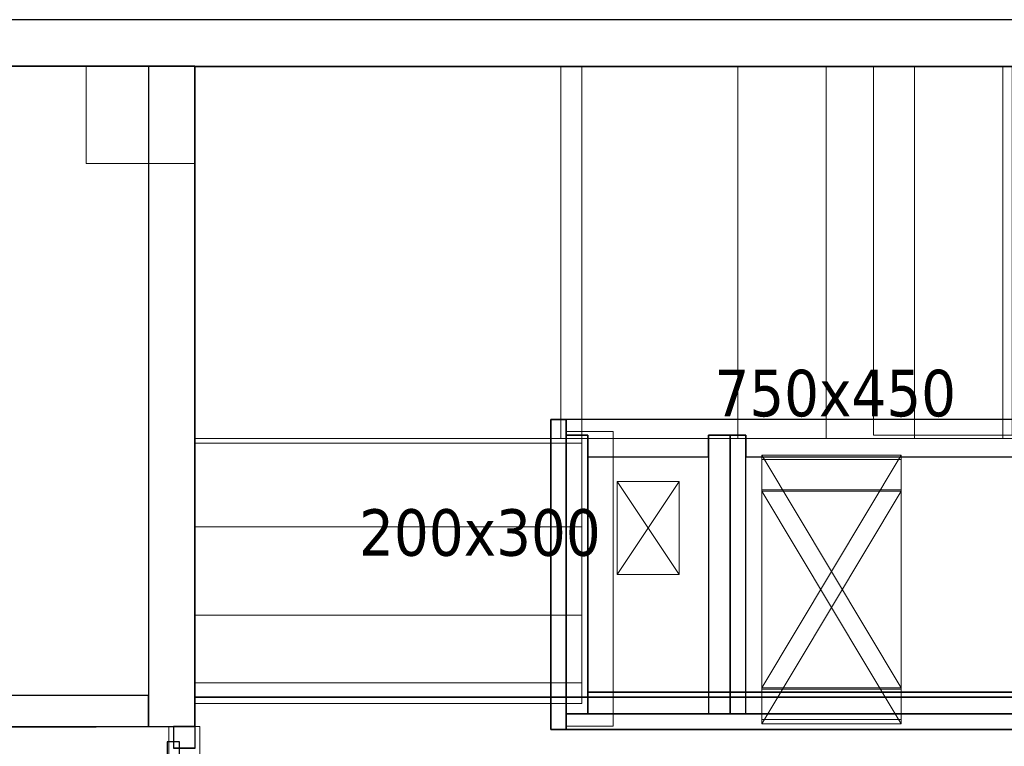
# Model space of a CAD drawing. Header units: metres. Extents: x 391.1 to 427.5, y 12.8 to 28.4.
# Tile 189 of 189: x 410.3 to 413.4, y 25.9 to 28.2. Entities that reach past the tile are written whole.
import ezdxf

# ---------------------------------------------------------------- set-up
doc = ezdxf.new("R2010")
doc.units = ezdxf.units.M
doc.layers.add('01_CARPINTERIA', color=5, linetype='Continuous', lineweight=25, true_color=0x0000ff)
doc.layers.add('01_SUELOS', color=7, linetype='Continuous', lineweight=25, true_color=0x007f00)
for name, color, linetype, lineweight in [('A-COLS-____-MCUT', 7, 'Continuous', 18), ('A-COLS-____-OTLN', 7, 'Continuous', 18), ('A-DETL-____-MBND', 7, 'Continuous', 18), ('A-GENM-____-OTLN', 7, 'Continuous', 18), ('A-WALL-____-MCUT', 7, 'Continuous', 25), ('A-WALL-____-OTLN', 7, 'Continuous', 25), ('M-HVAC-DUCT-IDEN', 7, 'Continuous', 30), ('M-HVAC-DUCT-OTLN', 7, 'Continuous', 18), ('S-STRS-____-MCUT', 7, 'Continuous', 18), ('S-STRS-____-OTLN', 7, 'Continuous', 18)]:
    doc.layers.add(name, color=color, linetype=linetype, lineweight=lineweight)
doc.styles.add('Tahoma_2', font='tahoma.ttf', dxfattribs={"height": 0.15})

# ---------------------------------------------------------------- blocks, each defined once
blk = doc.blocks.new('Family - Peldaño final-151989-03_CLI_AIRE_P0A')
at = {"layer": 'S-STRS-____-MCUT', "color": 253, "true_color": 0xaaaaaa}
for p, q in [((2.6399, 2.3305), (2.1917, 2.3305)), ((2.1917, 2.3305), (2.1917, 1.14)), ((2.6399, 1.14), (2.6399, 2.3305)), ((2.1917, 1.14), (2.6399, 1.14))]:
    blk.add_line(p, q, dxfattribs=at)
at = {"layer": 'S-STRS-____-OTLN', "color": 253, "true_color": 0xaaaaaa}
for p, q in [((3.7799, 2.3305), (2.1917, 2.3305)), ((2.6399, 2.3305), (2.9249, 2.3305)), ((2.6399, 1.14), (2.6399, 2.3305)), ((2.9249, 2.3305), (2.6399, 2.3305)), ((2.6399, 2.3305), (2.9249, 2.3305)), ((2.6399, 2.3305), (2.6399, 1.14)), ((2.6399, 1.14), (2.6399, 2.3305)), ((3.2099, 2.3305), (2.9249, 2.3305)), ((2.9249, 2.3305), (3.2099, 2.3305)), ((2.9249, 2.3305), (2.9249, 1.14)), ((2.9249, 1.14), (2.9249, 2.3305)), ((2.9249, 2.3305), (3.2099, 2.3305)), ((2.9249, 1.14), (2.9249, 2.3305)), ((2.9249, 1.14), (2.9249, 2.3305)), ((2.9249, 1.14), (2.9249, 2.3305)), ((2.9249, 2.3305), (2.9249, 1.14)), ((3.2099, 1.14), (3.2099, 2.3305)), ((3.2099, 2.3305), (3.2099, 1.14)), ((3.2099, 2.3305), (3.4949, 2.3305)), ((3.2099, 1.14), (3.2099, 2.3305)), ((3.2099, 1.14), (3.2099, 2.3305)), ((3.4949, 2.3305), (3.2099, 2.3305)), ((3.2099, 2.3305), (3.4949, 2.3305)), ((3.2099, 2.3305), (3.2099, 1.14)), ((3.2099, 1.14), (3.2099, 2.3305)), ((3.4949, 2.3305), (3.7799, 2.3305)), ((3.4949, 1.14), (3.4949, 2.3305)), ((3.4949, 1.14), (3.4949, 2.3305)), ((3.4949, 1.14), (3.4949, 2.3305)), ((3.4949, 2.3305), (3.4949, 1.14)), ((3.7799, 2.3305), (3.4949, 2.3305)), ((3.4949, 2.3305), (3.7799, 2.3305)), ((3.4949, 2.3305), (3.4949, 1.14)), ((3.4949, 1.14), (3.4949, 2.3305)), ((3.7799, 2.3305), (3.7799, 1.14)), ((3.7799, 1.14), (3.7799, 2.3305)), ((4.9499, 2.3305), (3.7799, 2.3305)), ((3.7799, 2.3305), (4.9499, 2.3305)), ((3.7799, 2.3305), (3.7799, 1.14)), ((3.7799, 1.14), (3.7799, 2.3305)), ((3.7799, 1.14), (3.7799, 2.3305)), ((3.7799, 2.3305), (3.7799, 1.14)), ((4.9499, 2.3305), (3.7799, 2.3305)), ((3.7799, 2.3305), (4.9499, 2.3305)), ((3.7799, 2.3305), (3.7799, 1.14)), ((3.7799, 1.14), (3.7799, 2.3305)), ((4.9499, 1.14), (4.9499, 2.3305)), ((4.9499, 2.3305), (4.9499, 1.14)), ((4.9499, 1.14), (4.9499, 2.3305)), ((4.9499, 2.3305), (4.9499, 1.14)), ((3.7799, 1.14), (3.7799, 1.146)), ((3.7799, 1.146), (3.7799, 0.2958)), ((3.7799, 1.146), (4.9499, 1.146)), ((4.9499, 0.2958), (4.9499, 1.146)), ((4.9499, 1.146), (4.9499, 1.14)), ((2.1917, 1.14), (3.7799, 1.14)), ((2.9249, 1.14), (2.6399, 1.14)), ((2.6399, 1.14), (2.9249, 1.14)), ((2.9249, 1.14), (2.6399, 1.14)), ((2.9249, 1.14), (3.2099, 1.14)), ((3.2099, 1.14), (2.9249, 1.14)), ((3.2099, 1.14), (2.9249, 1.14)), ((3.4949, 1.14), (3.2099, 1.14)), ((3.2099, 1.14), (3.4949, 1.14)), ((3.4949, 1.14), (3.2099, 1.14)), ((3.7799, 1.14), (3.4949, 1.14)), ((3.4949, 1.14), (3.7799, 1.14)), ((3.7799, 1.14), (3.4949, 1.14)), ((4.9499, 1.14), (3.7799, 1.14)), ((3.7799, 1.14), (4.9499, 1.14)), ((3.7799, 1.14), (3.7799, 0.5808)), ((3.7799, 0.5808), (3.7799, 1.14)), ((3.7799, 1.14), (4.9499, 1.14)), ((4.9499, 1.14), (3.7799, 1.14)), ((4.9499, 1.14), (3.7799, 1.14)), ((3.7799, 1.14), (3.7799, 0.5808)), ((3.7799, 1.14), (4.9499, 1.14)), ((3.7799, 1.14), (4.9499, 1.14)), ((4.9499, 1.14), (3.7799, 1.14)), ((4.9499, 0.5808), (4.9499, 1.14)), ((4.9499, 1.14), (4.9499, 0.5808)), ((4.9499, 0.5808), (4.9499, 1.14)), ((3.7799, 0.5808), (4.9499, 0.5808)), ((4.9499, 0.5808), (3.7799, 0.5808)), ((4.9499, 0.5808), (3.7799, 0.5808)), ((3.7799, 0.5808), (4.9499, 0.5808)), ((3.7799, 0.5808), (3.7799, 0.2958)), ((3.7799, 0.2958), (3.7799, 0.5808)), ((3.7799, 0.5808), (4.9499, 0.5808)), ((3.7799, 0.5808), (4.9499, 0.5808)), ((3.7799, 0.2958), (3.7799, 0.5808)), ((4.9499, 0.2958), (4.9499, 0.5808)), ((4.9499, 0.5808), (4.9499, 0.2958)), ((4.9499, 0.5808), (4.9499, 0.2958)), ((3.7799, 0.2958), (4.9499, 0.2958)), ((4.9499, 0.2958), (3.7799, 0.2958)), ((4.9499, 0.2958), (3.7799, 0.2958)), ((3.7799, 0.2958), (4.9499, 0.2958))]:
    blk.add_line(p, q, dxfattribs=at)
blk = doc.blocks.new('Family - Evans PA-152158-03_CLI_AIRE_P0A')
at = {"layer": 'A-WALL-____-OTLN', "color": 253, "lineweight": 18, "true_color": 0xaaaaaa}
blk.add_line((0, 0), (1.0368, 0), dxfattribs=at)
blk = doc.blocks.new('Family - Vano de puerta PA-152160-03_CLI_AIRE_P0A')
at = {"layer": 'A-GENM-____-OTLN', "color": 253, "true_color": 0xaaaaaa}
for p, q in [((410.8428, 25.9491), (410.7428, 25.9491)), ((410.7428, 25.9491), (410.7428, 24.9023)), ((410.7428, 24.9023), (410.7428, 25.9491)), ((410.7428, 25.9491), (410.8428, 25.9491)), ((410.8428, 24.9023), (410.8428, 25.9491)), ((410.8428, 25.9491), (410.8428, 24.9023)), ((410.7428, 24.9023), (410.8428, 24.9023)), ((410.7428, 24.9023), (410.8428, 24.9023))]:
    blk.add_line(p, q, dxfattribs=at)
blk = doc.blocks.new('Family - Pilar PA-152198-03_CLI_AIRE_P0A')
at = {"layer": 'A-COLS-____-MCUT', "color": 253, "true_color": 0xaaaaaa}
for p, q in [((0.3513, 0.3143), (0, 0.3143)), ((0, 0.3143), (0, 0)), ((0.3513, 0), (0.3513, 0.3143)), ((0, 0), (0.3513, 0))]:
    blk.add_line(p, q, dxfattribs=at)
at = {"layer": 'A-COLS-____-OTLN', "color": 253, "true_color": 0xaaaaaa}
for p, q in [((0.3513, 0.3143), (0, 0.3143)), ((0, 0.3143), (0, 0)), ((0.3513, 0), (0.3513, 0.3143)), ((0, 0), (0.3513, 0))]:
    blk.add_line(p, q, dxfattribs=at)
blk = doc.blocks.new('Family - LONDR55-XX_ZZ-ARQ-CAA-M3D-Londres55-152321-03_CLI_AIRE_P0A')
at = {"layer": '01_SUELOS', "color": 9, "true_color": 0xaad4aa}
for p, q in [((7.4708, 2.4099), (7.4708, 2.3155)), ((7.4708, 2.4099), (7.4708, 2.3155)), ((11.1623, 2.4099), (7.4708, 2.4099)), ((11.1623, 2.4099), (7.4708, 2.4099)), ((7.4708, 2.4099), (7.4708, 2.3155)), ((7.4708, 2.4099), (11.1623, 2.4099)), ((7.4708, 2.4099), (11.1623, 2.4099)), ((7.4708, 2.4099), (7.4708, 2.3155)), ((7.4708, 2.3155), (0, 2.292)), ((7.4708, 2.3155), (0, 2.292)), ((7.4708, 2.3155), (0, 2.292)), ((7.4708, 2.3155), (0, 2.292))]:
    blk.add_line(p, q, dxfattribs=at)
blk = doc.blocks.new('Family - Evans PA-152339-03_CLI_AIRE_P0A')
at = {"layer": 'A-WALL-____-MCUT', "color": 253, "true_color": 0xaaaaaa}
for p, q in [((10.1711, 0.15), (0, 0.15)), ((0, 0), (10.1711, 0))]:
    blk.add_line(p, q, dxfattribs=at)
at = {"layer": 'A-WALL-____-OTLN', "color": 253, "true_color": 0xaaaaaa}
for p, q in [((10.1711, 0.15), (0, 0.15)), ((0, 0), (10.1711, 0))]:
    blk.add_line(p, q, dxfattribs=at)
at = {"layer": 'A-WALL-____-OTLN', "color": 253, "lineweight": 18, "true_color": 0xaaaaaa}
blk.add_line((0, 0), (10.1711, 0), dxfattribs=at)
blk = doc.blocks.new('Family - LONDR55-XX_ZZ-ARQ-CAA-M3D-Londres55-152374-03_CLI_AIRE_P0A')
at = {"layer": '01_SUELOS', "color": 9, "true_color": 0xaad4aa}
for p, q in [((9.4683, 2.1544), (1.8984, 2.1544)), ((1.8984, 2.1544), (9.4683, 2.1544)), ((9.4683, 0.9117), (9.4683, 2.1544)), ((9.4683, 2.1544), (9.4683, 0.9117)), ((9.4687, 0.9117), (9.4683, 0.9117)), ((9.4683, 0.9117), (9.4687, 0.9117)), ((9.469, 0.0234), (9.4687, 0.9117)), ((9.4687, 0.9117), (9.469, 0.0234)), ((1.9982, 0), (9.469, 0.0234)), ((9.469, 0.0234), (1.9982, 0))]:
    blk.add_line(p, q, dxfattribs=at)
blk = doc.blocks.new('Family - LONDR55-XX_ZZ-ARQ-CAA-M3D-Londres55-152411-03_CLI_AIRE_P0A')
at = {"layer": '01_CARPINTERIA', "color": 161, "true_color": 0xaaaaff}
for p, q in [((0.7968, 0.1487), (0.7968, 0.15)), ((0.7968, 0.15), (0.7968, 0.1487)), ((0.9218, 0.15), (0.7968, 0.15)), ((0.7968, 0.145), (0.7968, 0.1487)), ((0.7968, 0.1487), (0.7968, 0.145)), ((0.9205, 0.1487), (0.7968, 0.1487)), ((0.9205, 0.1487), (0.7968, 0.1487)), ((0.7968, 0.14), (0.7968, 0.145)), ((0.7968, 0.145), (0.7968, 0.14)), ((0.9168, 0.145), (0.7968, 0.145)), ((0.9168, 0.145), (0.7968, 0.145)), ((0.7968, 0.135), (0.7968, 0.14)), ((0.7968, 0.14), (0.7968, 0.135)), ((0.7968, 0.14), (0.9118, 0.14)), ((0.9118, 0.14), (0.7968, 0.14)), ((0.7968, 0.135), (0.7968, 0.1313)), ((0.7968, 0.1313), (0.7968, 0.135)), ((0.9068, 0.135), (0.7968, 0.135)), ((0.9068, 0.135), (0.7968, 0.135)), ((0.7968, 0.1313), (0.7968, 0.13)), ((0.7968, 0.13), (0.7968, 0.1313)), ((0.9032, 0.1313), (0.7968, 0.1313)), ((0.9032, 0.1313), (0.7968, 0.1313)), ((0.9018, 0.13), (0.7968, 0.13)), ((0.9018, 0.13), (0.9032, 0.1313)), ((0.9032, 0.1313), (0.9018, 0.13)), ((0.9018, 0.1), (0.9018, 0.13)), ((0.9032, 0.1313), (0.9068, 0.135)), ((0.9068, 0.135), (0.9032, 0.1313)), ((0.9032, 0.1), (0.9032, 0.1313)), ((0.9032, 0.1), (0.9032, 0.1313)), ((0.9068, 0.135), (0.9118, 0.14)), ((0.9118, 0.14), (0.9068, 0.135)), ((0.9068, 0.1), (0.9068, 0.135)), ((0.9068, 0.1), (0.9068, 0.135)), ((0.9168, 0.145), (0.9118, 0.14)), ((0.9118, 0.14), (0.9168, 0.145)), ((0.9118, 0.14), (0.9118, 0.1)), ((0.9118, 0.1), (0.9118, 0.14)), ((0.9205, 0.1487), (0.9168, 0.145)), ((0.9168, 0.145), (0.9205, 0.1487)), ((0.9168, 0.1), (0.9168, 0.145)), ((0.9168, 0.1), (0.9168, 0.145)), ((0.9218, 0.15), (0.9205, 0.1487)), ((0.9205, 0.1487), (0.9218, 0.15)), ((0.9205, 0.1), (0.9205, 0.1487)), ((0.9205, 0.1), (0.9205, 0.1487)), ((0.9218, 0.1), (0.9218, 0.15)), ((0.9368, 0.1), (0.8868, 0.1)), ((0.8868, 0.1), (0.9368, 0.1)), ((0.8868, 0.09), (0.8868, 0.1)), ((0.8868, 0.09), (0.8868, 0.1)), ((0.9032, 0.1), (0.9018, 0.1)), ((0.9018, 0.1), (0.9032, 0.1)), ((0.9068, 0.1), (0.9032, 0.1)), ((0.9032, 0.1), (0.9068, 0.1)), ((0.9118, 0.1), (0.9068, 0.1)), ((0.9068, 0.1), (0.9118, 0.1)), ((0.9168, 0.1), (0.9118, 0.1)), ((0.9118, 0.1), (0.9168, 0.1)), ((0.9168, 0.1), (0.9205, 0.1)), ((0.9205, 0.1), (0.9168, 0.1)), ((0.9205, 0.1), (0.9218, 0.1)), ((0.9218, 0.1), (0.9205, 0.1)), ((0.9368, 0.09), (0.9368, 0.1)), ((0.9368, 0.1), (0.9368, 0.09)), ((0.07, 0.07), (0, 0.07)), ((0, 0.07), (0, 0)), ((0.07, 0.07), (0, 0.07)), ((0, 0), (0, 0.07)), ((0.9968, 0.09), (0.05, 0.09)), ((0.05, 0.09), (0.05, 0.05)), ((0.9968, 0.09), (0.05, 0.09)), ((0.05, 0.05), (0.05, 0.09)), ((0.07, 0), (0.07, 0.07)), ((0.07, 0), (0.07, 0.07)), ((0.9368, 0.09), (0.8868, 0.09)), ((0.8868, 0.09), (0.9368, 0.09)), ((1.0468, 0.07), (0.9768, 0.07)), ((0.9768, 0.07), (0.9768, 0)), ((1.0468, 0.07), (0.9768, 0.07)), ((0.9768, 0), (0.9768, 0.07)), ((0.9968, 0.05), (0.9968, 0.09)), ((0.9968, 0.05), (0.9968, 0.09)), ((1.0468, 0), (1.0468, 0.07)), ((1.0468, 0), (1.0468, 0.07)), ((0.05, 0.05), (0.9968, 0.05)), ((0.05, 0.05), (0.9968, 0.05)), ((0.8868, 0.05), (0.9368, 0.05)), ((0.9368, 0.05), (0.8868, 0.05)), ((0.8868, 0.04), (0.8868, 0.05)), ((0.8868, 0.04), (0.8868, 0.05)), ((0.8868, 0.04), (0.9368, 0.04)), ((0.9368, 0.04), (0.8868, 0.04)), ((0.9032, 0.04), (0.9018, 0.04)), ((0.9018, 0.04), (0.9032, 0.04)), ((0.9018, 0.01), (0.9018, 0.04)), ((0.9068, 0.04), (0.9032, 0.04)), ((0.9032, 0.04), (0.9068, 0.04)), ((0.9032, 0.0087), (0.9032, 0.04)), ((0.9032, 0.0087), (0.9032, 0.04)), ((0.9068, 0.04), (0.9118, 0.04)), ((0.9118, 0.04), (0.9068, 0.04)), ((0.9068, 0.005), (0.9068, 0.04)), ((0.9068, 0.005), (0.9068, 0.04)), ((0.9118, 0.04), (0.9168, 0.04)), ((0.9168, 0.04), (0.9118, 0.04)), ((0.9118, 0.04), (0.9118, 0)), ((0.9118, 0), (0.9118, 0.04)), ((0.9168, 0.04), (0.9205, 0.04)), ((0.9205, 0.04), (0.9168, 0.04)), ((0.9168, -0.005), (0.9168, 0.04)), ((0.9168, -0.005), (0.9168, 0.04)), ((0.9205, 0.04), (0.9218, 0.04)), ((0.9218, 0.04), (0.9205, 0.04)), ((0.9205, -0.0087), (0.9205, 0.04)), ((0.9205, -0.0087), (0.9205, 0.04)), ((0.9218, -0.01), (0.9218, 0.04)), ((0.9368, 0.04), (0.9368, 0.05)), ((0.9368, 0.05), (0.9368, 0.04)), ((0, 0), (0.07, 0)), ((0, 0), (0.07, 0)), ((0.7968, 0.0087), (0.7968, 0.01)), ((0.7968, 0.01), (0.7968, 0.0087)), ((0.7968, 0.01), (0.9018, 0.01)), ((0.7968, 0.005), (0.7968, 0.0087)), ((0.7968, 0.0087), (0.7968, 0.005)), ((0.7968, 0.0087), (0.9032, 0.0087)), ((0.7968, 0.0087), (0.9032, 0.0087)), ((0.7968, 0), (0.7968, 0.005)), ((0.7968, 0.005), (0.7968, 0)), ((0.7968, 0.005), (0.9068, 0.005)), ((0.7968, 0.005), (0.9068, 0.005)), ((0.7968, -0.005), (0.7968, 0)), ((0.7968, 0), (0.7968, -0.005)), ((0.9118, 0), (0.7968, 0)), ((0.7968, 0), (0.9118, 0)), ((0.9032, 0.0087), (0.9018, 0.01)), ((0.9018, 0.01), (0.9032, 0.0087)), ((0.9068, 0.005), (0.9032, 0.0087)), ((0.9032, 0.0087), (0.9068, 0.005)), ((0.9118, 0), (0.9068, 0.005)), ((0.9068, 0.005), (0.9118, 0)), ((0.9768, 0), (1.0468, 0)), ((0.9768, 0), (1.0468, 0)), ((0.7968, -0.005), (0.7968, -0.0087)), ((0.7968, -0.0087), (0.7968, -0.005)), ((0.7968, -0.005), (0.9168, -0.005)), ((0.7968, -0.005), (0.9168, -0.005)), ((0.7968, -0.0087), (0.7968, -0.01)), ((0.7968, -0.01), (0.7968, -0.0087)), ((0.7968, -0.0087), (0.9205, -0.0087)), ((0.7968, -0.0087), (0.9205, -0.0087)), ((0.7968, -0.01), (0.9218, -0.01)), ((0.9118, 0), (0.9168, -0.005)), ((0.9168, -0.005), (0.9118, 0)), ((0.9168, -0.005), (0.9205, -0.0087)), ((0.9205, -0.0087), (0.9168, -0.005)), ((0.9205, -0.0087), (0.9218, -0.01)), ((0.9218, -0.01), (0.9205, -0.0087))]:
    blk.add_line(p, q, dxfattribs=at)
blk = doc.blocks.new('Family - Porta PA-152412-03_CLI_AIRE_P0A')
blk.add_blockref('Family - LONDR55-XX_ZZ-ARQ-CAA-M3D-Londres55-152411-03_CLI_AIRE_P0A', (0, 0))
blk = doc.blocks.new('Family - Evans PA-152516-03_CLI_AIRE_P0A')
at = {"layer": 'A-WALL-____-MCUT', "color": 253, "true_color": 0xaaaaaa}
for p, q in [((0.81, 0.1), (0, 0.1)), ((0, 0.1), (0, 0)), ((0.81, 0), (0.81, 0.1)), ((0, 0), (0.81, 0))]:
    blk.add_line(p, q, dxfattribs=at)
at = {"layer": 'A-WALL-____-OTLN', "color": 253, "true_color": 0xaaaaaa}
for p, q in [((0.81, 0.1), (0, 0.1)), ((0, 0.1), (0, 0)), ((0.81, 0), (0.81, 0.1)), ((0, 0), (0.81, 0))]:
    blk.add_line(p, q, dxfattribs=at)
at = {"layer": 'A-WALL-____-OTLN', "color": 253, "lineweight": 18, "true_color": 0xaaaaaa}
blk.add_line((0, 0), (0.76, 0), dxfattribs=at)
blk = doc.blocks.new('Family - Evans PA-152642-03_CLI_AIRE_P0A')
at = {"layer": 'A-WALL-____-MCUT', "color": 253, "true_color": 0xaaaaaa}
for p, q in [((2.131, 0.15), (0, 0.15)), ((0, 0.15), (0, 0)), ((2.131, 0), (2.131, 0.15)), ((0, 0), (2.131, 0))]:
    blk.add_line(p, q, dxfattribs=at)
at = {"layer": 'A-WALL-____-OTLN', "color": 253, "true_color": 0xaaaaaa}
for p, q in [((2.131, 0.15), (0, 0.15)), ((0, 0.15), (0, 0)), ((2.131, 0), (2.131, 0.15)), ((0, 0), (2.131, 0))]:
    blk.add_line(p, q, dxfattribs=at)
at = {"layer": 'A-WALL-____-OTLN', "color": 253, "lineweight": 18, "true_color": 0xaaaaaa}
blk.add_line((0, 0), (2.131, 0), dxfattribs=at)
blk = doc.blocks.new('Family - Evans PB-155317-03_CLI_AIRE_P0A')
at = {"layer": 'A-DETL-____-MBND', "color": 253, "true_color": 0xaaaaaa}
for p, q in [((0, 0), (0, 0.9513)), ((0, 0.9513), (0.15, 0.9513)), ((0, 0.9513), (0, 0)), ((0.15, 0.9513), (0, 0.9513)), ((0.15, 0.9513), (0.15, 0)), ((0.15, 0), (0.15, 0.9513)), ((0, 0), (0.15, 0)), ((0.15, 0), (0, 0))]:
    blk.add_line(p, q, dxfattribs=at)
blk = doc.blocks.new('Family - Envans PB-155415-03_CLI_AIRE_P0A')
at = {"layer": 'A-WALL-____-MCUT', "color": 253, "true_color": 0xaaaaaa}
for p, q in [((0.9849, 0.12), (0.05, 0.12)), ((0.05, 0.12), (0.05, 0.05)), ((0.9849, 0.05), (0.9849, 0.12)), ((1.4949, 0.12), (1.1049, 0.12)), ((1.1049, 0.12), (1.1049, 0.05)), ((1.4949, 0.05), (1.4949, 0.12)), ((0, 0.05), (0, 0)), ((0.05, 0.05), (0, 0.05)), ((1.1049, 0.05), (0.9849, 0.05)), ((1.5649, 0.05), (1.4949, 0.05)), ((1.5649, 0), (1.5649, 0.05)), ((0, 0), (1.5649, 0))]:
    blk.add_line(p, q, dxfattribs=at)
at = {"layer": 'A-WALL-____-OTLN', "color": 253, "true_color": 0xaaaaaa}
for p, q in [((0.05, 0.12), (0.05, 0.05)), ((0.9849, 0.12), (0.05, 0.12)), ((0.9849, 0.05), (0.9849, 0.12)), ((1.1049, 0.12), (1.1049, 0.05)), ((1.4949, 0.12), (1.1049, 0.12)), ((1.4949, 0.05), (1.4949, 0.12)), ((0, 0.05), (0, 0)), ((0.05, 0.05), (0, 0.05)), ((1.1049, 0.05), (0.9849, 0.05)), ((1.5649, 0.05), (1.4949, 0.05)), ((1.5649, 0), (1.5649, 0.05)), ((0, 0), (1.5649, 0))]:
    blk.add_line(p, q, dxfattribs=at)
at = {"layer": 'A-WALL-____-OTLN', "color": 253, "lineweight": 18, "true_color": 0xaaaaaa}
blk.add_line((0, 0), (1.6149, 0), dxfattribs=at)
blk = doc.blocks.new('Family - Envans PB-155580-03_CLI_AIRE_P0A')
at = {"layer": 'A-WALL-____-MCUT', "color": 253, "true_color": 0xaaaaaa}
for p, q in [((1.4449, 0.12), (0.07, 0.12)), ((0.07, 0.12), (0.07, 0.05)), ((1.4449, 0.05), (1.4449, 0.12)), ((0, 0.05), (0, 0)), ((1.5149, 0.05), (0, 0.05)), ((0.07, 0.05), (1.4449, 0.05)), ((1.5149, 0), (1.5149, 0.05)), ((0, 0), (1.5149, 0))]:
    blk.add_line(p, q, dxfattribs=at)
at = {"layer": 'A-WALL-____-OTLN', "color": 253, "true_color": 0xaaaaaa}
for p, q in [((0.07, 0.05), (0.07, 0.12)), ((0.07, 0.12), (1.4449, 0.12)), ((1.4449, 0.12), (1.4449, 0.05)), ((0, 0.05), (1.5149, 0.05)), ((0, 0), (0, 0.05)), ((1.4449, 0.05), (0.07, 0.05)), ((1.5149, 0.05), (1.5149, 0)), ((1.5149, 0), (0, 0))]:
    blk.add_line(p, q, dxfattribs=at)
at = {"layer": 'A-WALL-____-OTLN', "color": 253, "lineweight": 18, "true_color": 0xaaaaaa}
blk.add_line((0, 0), (1.5149, 0), dxfattribs=at)
blk = doc.blocks.new('Family - Envans PB-155603-03_CLI_AIRE_P0A')
at = {"layer": 'A-WALL-____-MCUT', "color": 253, "true_color": 0xaaaaaa}
for p, q in [((0.95, 0.12), (0.05, 0.12)), ((0.05, 0.12), (0.05, 0.05)), ((0.95, 0.05), (0.95, 0.12)), ((0, 0.05), (0, 0)), ((1, 0.05), (0, 0.05)), ((0.05, 0.05), (0.95, 0.05)), ((1, 0), (1, 0.05)), ((0, 0), (1, 0))]:
    blk.add_line(p, q, dxfattribs=at)
at = {"layer": 'A-WALL-____-OTLN', "color": 253, "true_color": 0xaaaaaa}
for p, q in [((0.05, 0.05), (0.05, 0.12)), ((0.05, 0.12), (0.95, 0.12)), ((0.95, 0.12), (0.95, 0.05)), ((0, 0.05), (1, 0.05)), ((0, 0), (0, 0.05)), ((0.95, 0.05), (0.05, 0.05)), ((1, 0.05), (1, 0)), ((1, 0), (0, 0))]:
    blk.add_line(p, q, dxfattribs=at)
at = {"layer": 'A-WALL-____-OTLN', "color": 253, "lineweight": 18, "true_color": 0xaaaaaa}
blk.add_line((0, 0), (1, 0), dxfattribs=at)
blk = doc.blocks.new('Family - Envans PB-155670-03_CLI_AIRE_P0A')
at = {"layer": 'A-WALL-____-MCUT', "color": 253, "true_color": 0xaaaaaa}
for p, q in [((0.9, 0.12), (0, 0.12)), ((0, 0.12), (0, 0.05)), ((0.9, 0.05), (0.9, 0.12)), ((0.9, 0.05), (0, 0.05)), ((0, 0.05), (0, 0)), ((0, 0.05), (0.9, 0.05)), ((0.9, 0), (0.9, 0.05)), ((0, 0), (0.9, 0))]:
    blk.add_line(p, q, dxfattribs=at)
at = {"layer": 'A-WALL-____-OTLN', "color": 253, "true_color": 0xaaaaaa}
for p, q in [((0.9, 0.12), (0, 0.12)), ((0, 0.12), (0, 0.05)), ((0.9, 0.05), (0.9, 0.12)), ((0.9, 0.05), (0, 0.05)), ((0, 0.05), (0, 0)), ((0.9, 0.05), (0, 0.05)), ((0.9, 0), (0.9, 0.05)), ((0, 0), (0.9, 0))]:
    blk.add_line(p, q, dxfattribs=at)
at = {"layer": 'A-WALL-____-OTLN', "color": 253, "lineweight": 18, "true_color": 0xaaaaaa}
blk.add_line((0, 0), (0.9, 0), dxfattribs=at)
blk = doc.blocks.new('Family - Peldaño final-155690-03_CLI_AIRE_P0A')
at = {"layer": 'S-STRS-____-OTLN', "color": 253, "true_color": 0xaaaaaa}
for p, q in [((1.2498, 2.0879), (0, 2.0879)), ((0, 2.0879), (1.2498, 2.0879)), ((0, 2.0879), (0, 0.8879)), ((0, 0.8879), (0, 2.0879)), ((1.2498, 2.0879), (0, 2.0879)), ((0, 2.0879), (1.2498, 2.0879)), ((0, 2.0879), (0, 0.8879)), ((0, 0.8879), (0, 2.0879)), ((1.182, 0.8879), (1.182, 2.0879)), ((1.182, 2.0879), (3.7342, 2.0879)), ((1.754, 2.0879), (1.182, 2.0879)), ((1.2498, 0.8879), (1.2498, 2.0879)), ((1.2498, 2.0879), (1.2498, 0.8879)), ((1.754, 2.0879), (1.2498, 2.0879)), ((1.2498, 2.0879), (1.754, 2.0879)), ((1.2498, 2.0879), (1.2498, 0.8879)), ((1.2498, 0.8879), (1.2498, 2.0879)), ((1.2498, 0.8879), (1.2498, 2.0879)), ((1.2498, 2.0879), (1.2498, 0.8879)), ((1.754, 0.8879), (1.754, 2.0879)), ((1.754, 0.8879), (1.754, 2.0879)), ((2.039, 2.0879), (1.754, 2.0879)), ((1.754, 0.8879), (1.754, 2.0879)), ((1.754, 2.0879), (1.754, 0.8879)), ((2.039, 2.0879), (1.754, 2.0879)), ((1.754, 2.0879), (2.039, 2.0879)), ((1.754, 2.0879), (1.754, 0.8879)), ((1.754, 0.8879), (1.754, 2.0879)), ((2.039, 0.8879), (2.039, 2.0879)), ((2.039, 0.8879), (2.039, 2.0879)), ((2.324, 2.0879), (2.039, 2.0879)), ((2.039, 0.8879), (2.039, 2.0879)), ((2.039, 2.0879), (2.039, 0.8879)), ((2.324, 2.0879), (2.039, 2.0879)), ((2.039, 2.0879), (2.324, 2.0879)), ((2.039, 2.0879), (2.039, 0.8879)), ((2.039, 0.8879), (2.039, 2.0879)), ((2.324, 0.8879), (2.324, 2.0879)), ((2.324, 0.8879), (2.324, 2.0879)), ((2.609, 2.0879), (2.324, 2.0879)), ((2.609, 2.0879), (2.324, 2.0879)), ((2.324, 2.0879), (2.609, 2.0879)), ((2.324, 2.0879), (2.324, 0.8879)), ((2.324, 0.8879), (2.324, 2.0879)), ((2.324, 0.8879), (2.324, 2.0879)), ((2.324, 2.0879), (2.324, 0.8879)), ((2.609, 0.8879), (2.609, 2.0879)), ((2.609, 0.8879), (2.609, 2.0879)), ((2.894, 2.0879), (2.609, 2.0879)), ((2.609, 0.8879), (2.609, 2.0879)), ((2.609, 2.0879), (2.609, 0.8879)), ((2.894, 2.0879), (2.609, 2.0879)), ((2.609, 2.0879), (2.894, 2.0879)), ((2.609, 2.0879), (2.609, 0.8879)), ((2.609, 0.8879), (2.609, 2.0879)), ((0, 0.8879), (1.2498, 0.8879)), ((1.2498, 0.8879), (0, 0.8879)), ((1.2498, 0.8879), (0, 0.8879)), ((0, 0.8879), (1.2498, 0.8879)), ((0, 0.8879), (0, 0.6029)), ((0, 0.6029), (0, 0.8879)), ((0, 0.8879), (1.2498, 0.8879)), ((1.2498, 0.8879), (0, 0.8879)), ((0, 0.8879), (0, 0.8731)), ((0, 0.6029), (0, 0.8879)), ((0, 0.8879), (1.2498, 0.8879)), ((1.2498, 0.8879), (0, 0.8879)), ((0, 0.8731), (0, 0.0998)), ((1.2498, 0.8731), (0, 0.8731)), ((1.182, 0.8879), (3.7342, 0.8879)), ((1.754, 0.8879), (1.182, 0.8879)), ((1.2498, 0.6029), (1.2498, 0.8879)), ((1.2498, 0.8879), (1.2498, 0.6029)), ((1.2498, 0.8879), (1.754, 0.8879)), ((1.754, 0.8879), (1.2498, 0.8879)), ((1.2498, 0.8731), (1.2498, 0.8879)), ((1.2498, 0.8879), (1.2498, 0.6029)), ((1.2498, 0.0998), (1.2498, 0.8731)), ((2.039, 0.8879), (1.754, 0.8879)), ((1.754, 0.8879), (2.039, 0.8879)), ((2.039, 0.8879), (1.754, 0.8879)), ((2.324, 0.8879), (2.039, 0.8879)), ((2.039, 0.8879), (2.324, 0.8879)), ((2.324, 0.8879), (2.039, 0.8879)), ((2.609, 0.8879), (2.324, 0.8879)), ((2.324, 0.8879), (2.609, 0.8879)), ((2.609, 0.8879), (2.324, 0.8879)), ((2.894, 0.8879), (2.609, 0.8879)), ((2.609, 0.8879), (2.894, 0.8879)), ((2.894, 0.8879), (2.609, 0.8879)), ((0, 0.6029), (1.2498, 0.6029)), ((1.2498, 0.6029), (0, 0.6029)), ((1.2498, 0.6029), (0, 0.6029)), ((0, 0.6029), (1.2498, 0.6029)), ((0, 0.6029), (0, 0.3179)), ((0, 0.3179), (0, 0.6029)), ((0, 0.3179), (0, 0.6029)), ((1.2498, 0.6029), (0, 0.6029)), ((1.2498, 0.6029), (0, 0.6029)), ((1.2498, 0.3179), (1.2498, 0.6029)), ((1.2498, 0.6029), (1.2498, 0.3179)), ((1.2498, 0.6029), (1.2498, 0.3179)), ((1.2498, 0.3179), (0, 0.3179)), ((0, 0.3179), (1.2498, 0.3179)), ((0, 0.3179), (0, 0.0329)), ((0, 0.0329), (0, 0.3179)), ((0, 0.3179), (1.2498, 0.3179)), ((1.2498, 0.3179), (0, 0.3179)), ((0, 0.3179), (0, 0.0329)), ((1.2498, 0.3179), (0, 0.3179)), ((1.2498, 0.3179), (0, 0.3179)), ((1.2498, 0.0329), (1.2498, 0.3179)), ((1.2498, 0.3179), (1.2498, 0.0329)), ((1.2498, 0.0329), (1.2498, 0.3179)), ((0, 0.0998), (0, 0.0329)), ((1.2498, 0.0998), (0, 0.0998)), ((1.2498, 0.0329), (1.2498, 0.0998)), ((0, 0.0329), (1.2498, 0.0329)), ((1.2498, 0.0329), (0, 0.0329)), ((0, 0.0329), (1.2498, 0.0329)), ((1.2498, 0.0329), (0, 0.0329))]:
    blk.add_line(p, q, dxfattribs=at)
blk = doc.blocks.new('LONDR55-XX_ZZ-ARQ-CAA-M3D-Londres55_ifc-1-03_CLI_AIRE_P0A')
at = {"layer": '01_CARPINTERIA', "color": 253, "lineweight": 18, "true_color": 0xaaaaaa, "rotation": 90}
blk.add_blockref('Family - Porta PA-152412-03_CLI_AIRE_P0A', (410.8278, 24.9023), dxfattribs=at)
at = {"layer": '01_SUELOS', "color": 253, "lineweight": 18, "true_color": 0xaaaaaa}
for name, p in [('Family - LONDR55-XX_ZZ-ARQ-CAA-M3D-Londres55-152374-03_CLI_AIRE_P0A', (401.3587, 25.9257)), ('Family - LONDR55-XX_ZZ-ARQ-CAA-M3D-Londres55-152321-03_CLI_AIRE_P0A', (403.3569, 23.6337))]:
    blk.add_blockref(name, p, dxfattribs=at)
at = {"layer": 'A-COLS-____-OTLN', "color": 253, "lineweight": 18, "true_color": 0xaaaaaa}
blk.add_blockref('Family - Pilar PA-152198-03_CLI_AIRE_P0A', (410.4758, 27.7658), dxfattribs=at)
at = {"layer": 'A-GENM-____-OTLN', "color": 253, "lineweight": 18, "true_color": 0xaaaaaa}
blk.add_blockref('Family - Vano de puerta PA-152160-03_CLI_AIRE_P0A', (0, 0), dxfattribs=at)
at = {"layer": 'A-WALL-____-OTLN', "color": 253, "lineweight": 18, "true_color": 0xaaaaaa}
for name, p, rotation in [('Family - Evans PA-152339-03_CLI_AIRE_P0A', (415.9469, 28.2301), 180), ('Family - Evans PA-152642-03_CLI_AIRE_P0A', (410.8271, 25.9491), 90), ('Family - Envans PB-155415-03_CLI_AIRE_P0A', (413.5914, 26.9396), 180), ('Family - Envans PB-155603-03_CLI_AIRE_P0A', (411.9764, 26.9396), 270), ('Family - Envans PB-155670-03_CLI_AIRE_P0A', (412.6064, 25.9896), 90), ('Family - Evans PA-152158-03_CLI_AIRE_P0A', (410.8428, 24.9023), 90)]:
    blk.add_blockref(name, p, dxfattribs=dict(at, rotation=rotation))
for name, p in [('Family - Evans PB-155317-03_CLI_AIRE_P0A', (412.0277, 25.9495)), ('Family - Evans PA-152516-03_CLI_AIRE_P0A', (409.8671, 25.9491)), ('Family - Envans PB-155580-03_CLI_AIRE_P0A', (412.0264, 25.9396))]:
    blk.add_blockref(name, p, dxfattribs=at)
at = {"layer": 'S-STRS-____-OTLN', "color": 253, "lineweight": 18, "true_color": 0xaaaaaa}
for name, p in [('Family - Peldaño final-155690-03_CLI_AIRE_P0A', (410.8272, 25.9903)), ('Family - Peldaño final-151989-03_CLI_AIRE_P0A', (410.8271, 25.7496))]:
    blk.add_blockref(name, p, dxfattribs=at)
blk = doc.blocks.new('M_Codo rectangular - Radio - 1 W-V3-03_CLI_AIRE_P0A')
at = {"layer": 'A-DETL-____-MBND', "color": 1, "true_color": 0xff0000}
for p, q in [((413.1087, 26.7124), (412.6587, 26.7124)), ((412.6587, 26.7124), (412.6587, 25.9712)), ((412.6587, 26.7124), (412.6587, 26.708)), ((413.1087, 25.9712), (413.1087, 26.7124)), ((413.1087, 26.708), (413.1087, 26.7124)), ((412.6587, 25.958), (412.6587, 26.708)), ((412.6587, 26.708), (413.1087, 26.708)), ((413.1087, 26.708), (413.1087, 25.958)), ((412.6587, 25.9712), (413.1087, 25.9712)), ((412.6587, 25.9712), (412.6587, 25.958)), ((412.6587, 25.958), (413.1087, 25.958)), ((413.1087, 25.958), (412.6587, 25.958)), ((413.1087, 25.9712), (413.1087, 25.958))]:
    blk.add_line(p, q, dxfattribs=at)
blk = doc.blocks.new('M_Codo rectangular - Radio - 1 W-V6-03_CLI_AIRE_P0A')
at = {"layer": 'M-HVAC-DUCT-OTLN', "color": 1, "true_color": 0xff0000}
for p, q in [((413.1087, 26.8242), (412.6587, 26.8242)), ((412.6587, 26.8242), (412.6587, 26.0742)), ((412.6587, 26.8242), (412.6587, 26.8111)), ((412.6587, 26.0698), (412.6587, 26.8111)), ((412.6587, 26.8111), (413.1087, 26.8111)), ((413.1087, 26.0742), (413.1087, 26.8242)), ((413.1087, 26.8242), (413.1087, 26.8111)), ((413.1087, 26.8111), (413.1087, 26.0698)), ((413.1087, 26.0742), (412.6587, 26.0742)), ((412.6587, 26.0742), (413.1087, 26.0742)), ((412.6587, 26.0742), (412.6587, 26.0698)), ((413.1087, 26.0698), (412.6587, 26.0698)), ((413.1087, 26.0698), (413.1087, 26.0742))]:
    blk.add_line(p, q, dxfattribs=at)

msp = doc.modelspace()

# ---------------------------------------------------------------- linework, layer by layer
at = {"layer": 'A-DETL-____-MBND', "color": 1, "true_color": 0xff0000}
for p, q in [((413.1087, 26.708), (412.6587, 26.708)), ((412.6587, 25.958), (413.1087, 26.708)), ((413.1087, 25.958), (412.6587, 26.708)), ((412.6587, 26.0742), (412.6587, 25.958)), ((412.6587, 25.958), (413.1087, 25.958)), ((413.1087, 25.958), (413.1087, 25.9712))]:
    msp.add_line(p, q, dxfattribs=at)
at = {"layer": 'M-HVAC-DUCT-OTLN', "color": 1, "true_color": 0xff0000}
for p, q in [((412.6587, 26.0742), (412.6587, 26.8242)), ((412.6587, 26.8242), (413.1087, 26.8242)), ((413.1087, 26.8242), (412.6587, 26.0742)), ((413.1087, 26.0742), (412.6587, 26.8242)), ((413.1087, 26.8111), (412.6587, 26.8111)), ((413.1087, 26.8242), (413.1087, 25.9712)), ((412.1912, 26.7392), (412.3912, 26.7392)), ((412.1912, 26.4392), (412.1912, 26.7392)), ((412.3912, 26.4392), (412.1912, 26.7392)), ((412.1912, 26.4392), (412.3912, 26.7392)), ((412.3912, 26.7392), (412.3912, 26.4392)), ((412.6587, 26.7124), (413.1087, 26.7124)), ((412.3912, 26.4392), (412.1912, 26.4392)), ((413.1087, 26.0742), (412.6587, 26.0742)), ((412.6587, 26.0698), (413.1087, 26.0698)), ((413.1087, 25.9712), (412.6587, 25.9712))]:
    msp.add_line(p, q, dxfattribs=at)

# ---------------------------------------------------------------- block references
at = {"lineweight": 5}
msp.add_blockref('LONDR55-XX_ZZ-ARQ-CAA-M3D-Londres55_ifc-1-03_CLI_AIRE_P0A', (0, 0), dxfattribs=at)
at = {"layer": 'A-DETL-____-MBND', "color": 1, "true_color": 0xff0000}
msp.add_blockref('M_Codo rectangular - Radio - 1 W-V3-03_CLI_AIRE_P0A', (0, 0), dxfattribs=at)
at = {"layer": 'M-HVAC-DUCT-OTLN', "color": 1, "true_color": 0xff0000}
msp.add_blockref('M_Codo rectangular - Radio - 1 W-V6-03_CLI_AIRE_P0A', (0, 0), dxfattribs=at)

# ---------------------------------------------------------------- texts
at = {"layer": 'M-HVAC-DUCT-IDEN', "char_height": 0.15, "width": 0.913924, "attachment_point": 1, "style": 'Tahoma_2'}
for s, insert in [('750x450', (412.5052, 27.1001)), ('200x300', (411.3577, 26.6501))]:
    msp.add_mtext(s, dxfattribs=dict(at, insert=insert))

doc.saveas('drawing.dxf')
